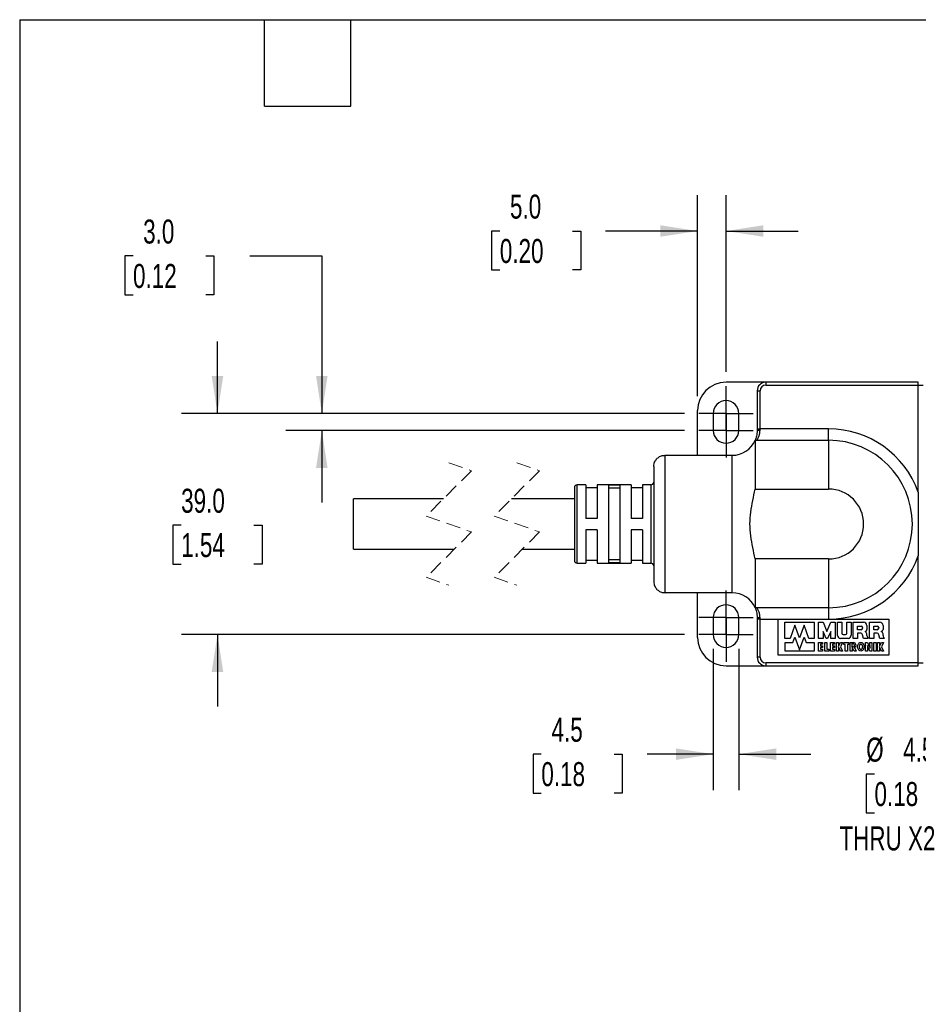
# Model space of a CAD drawing. Header units: millimetres. Extents: x 13 to 546, y 13 to 419.
# Tile 2 of 11: x 13 to 171, y 245 to 419. Entities that reach past the tile are written whole.
import ezdxf

# ---------------------------------------------------------------- set-up
doc = ezdxf.new("R2010")
doc.units = ezdxf.units.MM
doc.header["$LTSCALE"] = 2
for name, pattern in [('SLD-Center', [19.05, 15.24, -1.27, 1.27, -1.27]), ('SLD-Dashed', [1.905, 1.27, -0.635]), ('SLD-Solid', [0])]:
    doc.linetypes.add(name, pattern=pattern)
doc.layers.add('CENTER', color=40, linetype='SLD-Center')
doc.layers.add('DIMENSIONS', color=140, linetype='SLD-Solid', lineweight=25)
doc.layers.add('TEXT', color=140, linetype='SLD-Solid', lineweight=25)
doc.styles.add('SLDTEXTSTYLE0', font='TXT', dxfattribs={"width": 0.7})
doc.dimstyles.new('SLDDIMSTYLE1', dxfattribs={"dimtxt": 4.316016, "dimasz": 6.604, "dimexe": 0, "dimexo": 0.0625, "dimgap": 1.079004, "dimtad": 0, "dimtih": 1, "dimtoh": 1, "dimdec": 1, "dimrnd": 1e-09, "dimzin": 4, "dimdsep": 46, "dimtxsty": 'SLDTEXTSTYLE0', "dimsah": 1, "dimcen": 0.09, "dimadec": 0, "dimazin": 1, "dimtfac": 1, "dimtdec": 1, "dimtmove": 0, "dimatfit": 0, "dimfxl": 0, "dimfrac": 2, "dimtolj": 1, "dimtzin": 12, "dimarcsym": 0})
doc.dimstyles.new('SLDDIMSTYLE3', dxfattribs={"dimtxt": 4.316016, "dimasz": 6.604, "dimexe": 0, "dimexo": 0.0625, "dimgap": 1.079004, "dimtad": 0, "dimtih": 1, "dimtoh": 1, "dimdec": 1, "dimrnd": 1e-09, "dimzin": 12, "dimdsep": 46, "dimtxsty": 'SLDTEXTSTYLE0', "dimsah": 1, "dimcen": 0.09, "dimadec": 0, "dimazin": 3, "dimtfac": 1, "dimtdec": 1, "dimtmove": 0, "dimatfit": 0, "dimfxl": 0, "dimfrac": 2, "dimtolj": 1, "dimtzin": 12, "dimarcsym": 0})
doc.dimstyles.new('SLDDIMSTYLE4', dxfattribs={"dimtxt": 4.316016, "dimasz": 6.604, "dimexe": 0, "dimexo": 0.0625, "dimgap": 1.079004, "dimtad": 0, "dimtih": 1, "dimtoh": 1, "dimdec": 1, "dimrnd": 1e-09, "dimzin": 12, "dimdsep": 46, "dimtxsty": 'SLDTEXTSTYLE0', "dimsah": 1, "dimcen": 0, "dimadec": 0, "dimazin": 3, "dimtfac": 1, "dimtdec": 1, "dimtofl": 0, "dimtmove": 0, "dimatfit": 3, "dimfxl": 0, "dimfrac": 2, "dimtolj": 1, "dimtzin": 12, "dimarcsym": 0})

# ---------------------------------------------------------------- blocks, each defined once
blk = doc.blocks.new('_D_13')
at = {"layer": 'DIMENSIONS'}
for p, q in [((47.59, 349.67), (47.59, 362.37)), ((129.97, 349.67), (41.24, 349.67)), ((41.18, 329.97), (39.73, 329.97)), ((39.73, 329.97), (39.73, 323.11)), ((54, 329.97), (55.45, 329.97)), ((55.45, 329.97), (55.45, 323.11)), ((39.73, 323.11), (41.18, 323.11)), ((55.45, 323.11), (54, 323.11)), ((129.97, 310.67), (41.24, 310.67)), ((47.59, 310.67), (47.59, 297.97))]:
    blk.add_line(p, q, dxfattribs=at)
for points in [[(47.59, 349.67), (48.61, 356.27), (46.57, 356.27)], [(47.59, 310.67), (46.57, 304.07), (48.61, 304.07)]]:
    blk.add_solid(points, dxfattribs=at)
at = {"layer": 'DIMENSIONS', "char_height": 4.233, "attachment_point": 1, "style": 'SLDTEXTSTYLE0'}
for s, insert in [('39.0', (41.18, 336.39)), ('1.54', (41.18, 328.57))]:
    blk.add_mtext(s, dxfattribs=dict(at, insert=insert))
blk = doc.blocks.new('_D_14')
at = {"layer": 'DIMENSIONS'}
for p, q in [((32.69, 377.44), (31.24, 377.44)), ((31.24, 377.44), (31.24, 370.58)), ((45.51, 377.44), (46.96, 377.44)), ((46.96, 377.44), (46.96, 370.58)), ((53.3, 377.44), (66, 377.44)), ((66, 377.44), (66, 349.67)), ((31.24, 370.58), (32.69, 370.58)), ((46.96, 370.58), (45.51, 370.58)), ((129.97, 349.67), (59.65, 349.67)), ((129.97, 346.67), (59.65, 346.67)), ((66, 346.67), (66, 333.97))]:
    blk.add_line(p, q, dxfattribs=at)
for points in [[(66, 349.67), (67.01, 356.27), (64.98, 356.27)], [(66, 346.67), (64.98, 340.07), (67.01, 340.07)]]:
    blk.add_solid(points, dxfattribs=at)
at = {"layer": 'DIMENSIONS', "char_height": 4.233, "attachment_point": 1, "style": 'SLDTEXTSTYLE0'}
for s, insert in [('3.0', (34.48, 383.86)), ('0.12', (32.69, 376.03))]:
    blk.add_mtext(s, dxfattribs=dict(at, insert=insert))
blk = doc.blocks.new('_D_15')
at = {"layer": 'DIMENSIONS'}
for p, q in [((135.05, 308.13), (135.05, 283.24)), ((139.55, 308.13), (139.55, 283.24)), ((104.72, 289.59), (103.27, 289.59)), ((103.27, 289.59), (103.27, 282.73)), ((117.55, 289.59), (119, 289.59)), ((119, 289.59), (119, 282.73)), ((135.05, 289.59), (123.39, 289.59)), ((139.55, 289.59), (152.25, 289.59)), ((103.27, 282.73), (104.72, 282.73)), ((119, 282.73), (117.55, 282.73))]:
    blk.add_line(p, q, dxfattribs=at)
for points in [[(135.05, 289.59), (128.45, 290.6), (128.45, 288.57)], [(139.55, 289.59), (146.15, 288.57), (146.15, 290.6)]]:
    blk.add_solid(points, dxfattribs=at)
at = {"layer": 'DIMENSIONS', "char_height": 4.233, "attachment_point": 1, "style": 'SLDTEXTSTYLE0'}
for s, insert in [('4.5', (106.52, 296.01)), ('0.18', (104.72, 288.18))]:
    blk.add_mtext(s, dxfattribs=dict(at, insert=insert))
blk = doc.blocks.new('_D_16')
at = {"layer": 'DIMENSIONS'}
for p, q in [((209.72, 328), (196.8, 279.81)), ((163.49, 286.07), (162.04, 286.07)), ((162.04, 286.07), (162.04, 279.21)), ((176.32, 286.07), (177.77, 286.07)), ((177.77, 286.07), (177.77, 279.21)), ((196.8, 279.81), (185.69, 279.81)), ((162.04, 279.21), (163.49, 279.21)), ((177.77, 279.21), (176.32, 279.21))]:
    blk.add_line(p, q, dxfattribs=at)
blk.add_solid([(209.72, 328), (207.03, 321.88), (208.99, 321.36)], dxfattribs=at)
at = {"layer": 'DIMENSIONS', "char_height": 4.233, "attachment_point": 1, "style": 'SLDTEXTSTYLE0'}
for s, insert in [('%%c', (162.03, 292.5)), ('4.5', (168.55, 292.5)), ('0.18', (163.49, 284.67)), ('THRU X2', (157.3, 276.85))]:
    blk.add_mtext(s, dxfattribs=dict(at, insert=insert))
blk = doc.blocks.new('_D_17')
at = {"layer": 'DIMENSIONS'}
for p, q in [((132.3, 352.71), (132.3, 388.18)), ((137.3, 357), (137.3, 388.18)), ((97.4, 381.83), (95.95, 381.83)), ((95.95, 381.83), (95.95, 374.97)), ((110.22, 381.83), (111.67, 381.83)), ((111.67, 381.83), (111.67, 374.97)), ((132.3, 381.83), (116.07, 381.83)), ((137.3, 381.83), (150, 381.83)), ((95.95, 374.97), (97.4, 374.97)), ((111.67, 374.97), (110.22, 374.97))]:
    blk.add_line(p, q, dxfattribs=at)
for points in [[(132.3, 381.83), (125.7, 382.85), (125.7, 380.82)], [(137.3, 381.83), (143.9, 380.82), (143.9, 382.85)]]:
    blk.add_solid(points, dxfattribs=at)
at = {"layer": 'DIMENSIONS', "char_height": 4.233, "attachment_point": 1, "style": 'SLDTEXTSTYLE0'}
for s, insert in [('5.0', (99.19, 388.26)), ('0.20', (97.4, 380.43))]:
    blk.add_mtext(s, dxfattribs=dict(at, insert=insert))
blk = doc.blocks.new('SW_CENTERMARKSYMBOL_0')
at = {"layer": 'CENTER', "color": 0}
for p, q in [((0, 2.54), (0, 4.79)), ((0, 0), (0, 2.54)), ((-2.54, 0), (-4.79, 0)), ((0, 0), (-2.54, 0)), ((0, 0), (0, -2.54)), ((0, 0), (2.54, 0)), ((2.54, 0), (4.79, 0)), ((0, -2.54), (0, -4.79))]:
    blk.add_line(p, q, dxfattribs=at)
blk = doc.blocks.new('SW_CENTERMARKSYMBOL_1')
at = {"layer": 'CENTER', "color": 0}
for p, q in [((0, 2.54), (0, 4.79)), ((0, 0), (0, 2.54)), ((-2.54, 0), (-4.79, 0)), ((0, 0), (-2.54, 0)), ((0, 0), (0, -2.54)), ((0, 0), (2.54, 0)), ((2.54, 0), (4.79, 0)), ((0, -2.54), (0, -4.79))]:
    blk.add_line(p, q, dxfattribs=at)
blk = doc.blocks.new('SW_CENTERMARKSYMBOL_2')
at = {"layer": 'CENTER', "color": 0}
for p, q in [((0, 2.54), (0, 4.79)), ((0, 0), (0, 2.54)), ((-2.54, 0), (-4.79, 0)), ((0, 0), (-2.54, 0)), ((0, 0), (0, -2.54)), ((0, 0), (2.54, 0)), ((2.54, 0), (4.79, 0)), ((0, -2.54), (0, -4.79))]:
    blk.add_line(p, q, dxfattribs=at)
blk = doc.blocks.new('SW_CENTERMARKSYMBOL_3')
at = {"layer": 'CENTER', "color": 0}
for p, q in [((0, 2.54), (0, 4.79)), ((0, 0), (0, 2.54)), ((-2.54, 0), (-4.79, 0)), ((0, 0), (-2.54, 0)), ((0, 0), (0, -2.54)), ((0, 0), (2.54, 0)), ((2.54, 0), (4.79, 0)), ((0, -2.54), (0, -4.79))]:
    blk.add_line(p, q, dxfattribs=at)

msp = doc.modelspace()

# ---------------------------------------------------------------- linework, layer by layer
for p, q in [((144.3, 355.17), (137.3, 355.17)), ((144.3, 355.17), (144.3, 354.67)), ((171.2, 355.17), (144.3, 355.17)), ((144.3, 354.67), (171.2, 354.67)), ((171.2, 354.67), (171.2, 355.17)), ((171.2, 335.79), (171.2, 354.67)), ((171.2, 354.67), (172.1, 354.67)), ((142.8, 353.67), (142.8, 346.94)), ((142.8, 353.67), (143.3, 353.67)), ((143.3, 346.94), (143.3, 353.67)), ((132.3, 342.29), (132.3, 350.17)), ((135.05, 349.67), (135.05, 346.67)), ((139.55, 346.67), (139.55, 349.67)), ((142.8, 346.94), (142.8, 346.69)), ((142.8, 346.94), (143.3, 346.94)), ((143.3, 346.74), (143.3, 346.94)), ((155.4, 346.94), (143.3, 346.94)), ((155.4, 344.94), (155.4, 346.94)), ((142.44, 344.94), (142.44, 336.34)), ((142.44, 344.94), (155.4, 344.94)), ((155.4, 344.94), (155.4, 336.34)), ((126.55, 342.29), (138.4, 342.29)), ((126.55, 318.05), (126.55, 342.29)), ((138.4, 318.05), (138.4, 342.29)), ((124.55, 340.29), (124.55, 320.05)), ((112.55, 337.07), (111.05, 337.07)), ((111.05, 323.27), (111.05, 337.07)), ((112.55, 337.07), (112.55, 331.17)), ((120.55, 337.07), (114.55, 337.07)), ((114.55, 337.07), (114.55, 331.17)), ((118.55, 337), (116.55, 337)), ((116.55, 337), (116.55, 323.34)), ((118.55, 337), (118.55, 323.34)), ((120.55, 337.07), (120.55, 331.17)), ((124.05, 337.07), (122.55, 337.07)), ((122.55, 337.07), (122.55, 331.17)), ((124.05, 337.07), (124.05, 323.27)), ((110.55, 336.57), (110.55, 323.77)), ((114.55, 336.57), (112.55, 336.57)), ((118.55, 336.49), (116.55, 336.49)), ((122.55, 336.57), (120.55, 336.57)), ((142.44, 336.34), (155.4, 336.34)), ((171.2, 335.79), (171.2, 324.56)), ((87.46, 334.62), (71.61, 334.62)), ((71.61, 330.17), (71.61, 334.62)), ((110.55, 334.62), (99.46, 334.62)), ((71.61, 325.72), (71.61, 330.17)), ((114.55, 331.17), (112.55, 331.17)), ((122.55, 331.17), (120.55, 331.17)), ((114.55, 329.17), (112.55, 329.17)), ((112.55, 329.17), (112.55, 323.27)), ((114.55, 329.17), (114.55, 323.27)), ((122.55, 329.17), (120.55, 329.17)), ((120.55, 329.17), (120.55, 323.27)), ((122.55, 329.17), (122.55, 323.27)), ((71.61, 325.72), (89.36, 325.72)), ((101.36, 325.72), (110.55, 325.72)), ((111.05, 323.27), (112.55, 323.27)), ((112.55, 323.77), (114.55, 323.77)), ((114.55, 323.27), (120.55, 323.27)), ((118.55, 323.85), (116.55, 323.85)), ((118.55, 323.34), (116.55, 323.34)), ((120.55, 323.77), (122.55, 323.77)), ((122.55, 323.27), (124.05, 323.27)), ((142.44, 324), (142.44, 315.4)), ((155.4, 324), (142.44, 324)), ((155.4, 324), (155.4, 315.4)), ((171.2, 305.67), (171.2, 324.56)), ((138.4, 318.05), (126.55, 318.05)), ((132.3, 310.17), (132.3, 318.05)), ((155.4, 315.4), (142.44, 315.4)), ((155.4, 315.4), (155.4, 313.4)), ((135.05, 313.67), (135.05, 310.67)), ((139.55, 310.67), (139.55, 313.67)), ((142.8, 313.65), (142.8, 313.4)), ((143.3, 313.4), (142.8, 313.4)), ((142.8, 313.4), (142.8, 306.67)), ((143.3, 313.4), (143.3, 313.6)), ((143.3, 313.4), (155.4, 313.4)), ((143.3, 306.67), (143.3, 313.4)), ((146.5, 313.36), (166.02, 313.36)), ((146.5, 307.03), (146.5, 313.36)), ((147.69, 310), (147.69, 312.86)), ((147.69, 312.86), (152.83, 312.86)), ((152.83, 312.86), (152.83, 310)), ((153.63, 310), (153.63, 312.86)), ((153.63, 312.86), (154.41, 312.86)), ((154.41, 312.86), (155.09, 311.19)), ((155.09, 311.19), (155.78, 312.86)), ((155.78, 312.86), (156.56, 312.86)), ((156.56, 312.86), (156.56, 310)), ((156.97, 312.86), (157.71, 312.86)), ((156.97, 310.53), (156.97, 312.86)), ((157.71, 312.86), (157.71, 310.93)), ((158.6, 310.93), (158.6, 312.86)), ((158.6, 312.86), (159.35, 312.86)), ((159.35, 312.86), (159.35, 310.53)), ((159.76, 312.86), (161.53, 312.86)), ((159.76, 310), (159.76, 312.86)), ((162.62, 310), (162.62, 312.86)), ((162.62, 312.86), (164.39, 312.86)), ((166.02, 313.36), (166.02, 307.03)), ((149.45, 312.36), (148.59, 310)), ((150.26, 310.11), (149.45, 312.36)), ((151.08, 312.36), (150.26, 310.11)), ((151.93, 310), (151.08, 312.36)), ((154.96, 310), (154.41, 311.21)), ((154.41, 311.21), (154.41, 310)), ((155.78, 311.21), (155.23, 310)), ((155.78, 310), (155.78, 311.21)), ((160.5, 312.16), (161.12, 312.16)), ((160.5, 311.53), (160.5, 312.16)), ((161.12, 311.53), (160.5, 311.53)), ((160.5, 310.94), (160.5, 310)), ((161.09, 310.94), (160.5, 310.94)), ((161.39, 311.92), (161.39, 311.78)), ((162.16, 312.28), (162.16, 311.59)), ((163.37, 311.53), (163.37, 312.16)), ((163.37, 312.16), (163.98, 312.16)), ((163.98, 311.53), (163.37, 311.53)), ((163.95, 310.94), (163.37, 310.94)), ((163.37, 310.94), (163.37, 310)), ((164.25, 311.92), (164.25, 311.78)), ((165.02, 312.28), (165.02, 311.59)), ((148.59, 310), (147.69, 310)), ((147.72, 307.76), (147.72, 309.27)), ((147.72, 309.27), (149.09, 309.27)), ((149.09, 309.27), (149.44, 310.23)), ((149.44, 310.23), (150.26, 307.96)), ((150.26, 307.96), (151.09, 310.23)), ((151.09, 310.23), (151.44, 309.27)), ((151.44, 309.27), (152.86, 309.27)), ((152.83, 310), (151.93, 310)), ((152.86, 309.27), (152.86, 307.76)), ((154.41, 310), (153.63, 310)), ((153.63, 309.27), (154.34, 309.27)), ((153.63, 307.76), (153.63, 309.27)), ((154.34, 309.27), (154.34, 308.96)), ((154.74, 309.27), (155.11, 309.27)), ((154.74, 307.76), (154.74, 309.27)), ((155.23, 310), (154.96, 310)), ((155.11, 309.27), (155.11, 308.08)), ((155.75, 307.76), (155.75, 309.27)), ((155.75, 309.27), (156.46, 309.27)), ((156.56, 310), (155.78, 310)), ((156.46, 309.27), (156.46, 308.96)), ((156.82, 307.76), (156.82, 309.27)), ((156.82, 309.27), (157.15, 309.27)), ((157.15, 308.6), (157.48, 309.27)), ((157.15, 309.27), (157.15, 308.6)), ((158.88, 310), (157.48, 310)), ((157.48, 309.27), (157.84, 309.27)), ((157.84, 309.27), (157.48, 308.54)), ((157.97, 310.66), (158.39, 310.66)), ((158.07, 308.93), (158.07, 309.27)), ((158.07, 309.27), (158.98, 309.27)), ((158.98, 309.27), (158.98, 308.93)), ((159.23, 309.27), (159.77, 309.27)), ((159.23, 307.76), (159.23, 309.27)), ((159.58, 309.07), (159.67, 309.07)), ((159.58, 308.5), (159.58, 309.07)), ((160.5, 310), (159.76, 310)), ((161.58, 310), (161.39, 310.65)), ((162.37, 310), (161.58, 310)), ((161.91, 309.27), (162.27, 309.27)), ((161.91, 307.76), (161.91, 309.27)), ((162.27, 309.27), (162.71, 308.28)), ((163.37, 310), (162.62, 310)), ((162.71, 308.28), (162.65, 309.27)), ((162.65, 309.27), (163.02, 309.27)), ((163.02, 309.27), (163.02, 307.76)), ((163.37, 309.27), (163.76, 309.27)), ((163.37, 307.76), (163.37, 309.27)), ((163.76, 309.27), (163.76, 307.76)), ((164.04, 307.76), (164.04, 309.27)), ((164.04, 309.27), (164.38, 309.27)), ((164.44, 310), (164.25, 310.65)), ((164.38, 308.6), (164.71, 309.27)), ((164.38, 309.27), (164.38, 308.6)), ((165.23, 310), (164.44, 310)), ((164.71, 309.27), (165.07, 309.27)), ((165.07, 309.27), (164.71, 308.54)), ((152.86, 307.76), (147.72, 307.76)), ((154.34, 307.76), (153.63, 307.76)), ((154.34, 308.96), (153.99, 308.96)), ((153.99, 308.96), (153.99, 308.7)), ((153.99, 308.7), (154.34, 308.7)), ((154.34, 308.39), (153.99, 308.39)), ((153.99, 308.39), (153.99, 308.08)), ((153.99, 308.08), (154.34, 308.08)), ((154.34, 308.7), (154.34, 308.39)), ((154.34, 308.08), (154.34, 307.76)), ((155.46, 307.76), (154.74, 307.76)), ((155.11, 308.08), (155.46, 308.08)), ((155.46, 308.08), (155.46, 307.76)), ((156.46, 307.76), (155.75, 307.76)), ((156.46, 308.96), (156.11, 308.96)), ((156.11, 308.96), (156.11, 308.7)), ((156.11, 308.7), (156.46, 308.7)), ((156.11, 308.39), (156.11, 308.08)), ((156.46, 308.39), (156.11, 308.39)), ((156.11, 308.08), (156.46, 308.08)), ((156.46, 308.7), (156.46, 308.39)), ((156.46, 308.08), (156.46, 307.76)), ((157.15, 307.76), (156.82, 307.76)), ((157.51, 307.76), (157.15, 308.49)), ((157.15, 308.49), (157.15, 307.76)), ((157.48, 308.54), (157.87, 307.76)), ((157.87, 307.76), (157.51, 307.76)), ((158.34, 308.93), (158.07, 308.93)), ((158.34, 307.76), (158.34, 308.93)), ((158.71, 307.76), (158.34, 307.76)), ((158.98, 308.93), (158.71, 308.93)), ((158.71, 308.93), (158.71, 307.76)), ((159.58, 307.76), (159.23, 307.76)), ((159.67, 308.5), (159.58, 308.5)), ((159.92, 307.76), (159.58, 308.44)), ((159.58, 308.44), (159.58, 307.76)), ((160.29, 307.76), (159.92, 307.76)), ((159.98, 308.38), (160.29, 307.76)), ((162.28, 307.76), (161.91, 307.76)), ((162.66, 307.76), (162.25, 308.76)), ((162.25, 308.76), (162.28, 307.76)), ((163.02, 307.76), (162.66, 307.76)), ((163.76, 307.76), (163.37, 307.76)), ((164.38, 307.76), (164.04, 307.76)), ((164.73, 307.76), (164.38, 308.49)), ((164.38, 308.49), (164.38, 307.76)), ((164.71, 308.54), (165.1, 307.76)), ((165.1, 307.76), (164.73, 307.76)), ((143.3, 306.67), (142.8, 306.67)), ((144.3, 305.67), (144.3, 305.17)), ((171.2, 305.67), (144.3, 305.67)), ((166.02, 307.03), (146.5, 307.03)), ((171.2, 305.17), (171.2, 305.67)), ((171.2, 305.67), (172.1, 305.67)), ((137.3, 305.17), (144.3, 305.17)), ((144.3, 305.17), (171.2, 305.17))]:
    msp.add_line(p, q)
at = {"color": 7, "linetype": 'SLD-Dashed', "lineweight": 18}
for p, q in [((88.41, 340.97), (92.41, 339.57)), ((100.41, 340.97), (104.41, 339.57)), ((92.41, 339.57), (84.41, 331.57)), ((104.41, 339.57), (96.41, 331.57)), ((84.41, 331.57), (92.41, 328.77)), ((96.41, 331.57), (104.41, 328.77)), ((92.41, 328.77), (84.41, 320.77)), ((104.41, 328.77), (96.41, 320.77)), ((84.41, 320.77), (88.41, 319.37)), ((96.41, 320.77), (100.41, 319.37))]:
    msp.add_line(p, q, dxfattribs=at)
at = {"flags": 128}
for points in [[(161.19, 307.78), (161.09, 307.76), (160.99, 307.78), (160.89, 307.81), (160.8, 307.87), (160.72, 307.94), (160.65, 308.04), (160.59, 308.15), (160.55, 308.27), (160.52, 308.4), (160.51, 308.53), (160.52, 308.66), (160.55, 308.79), (160.59, 308.91), (160.65, 309.02), (160.72, 309.12), (160.8, 309.19), (160.89, 309.25), (160.99, 309.28), (161.09, 309.3), (161.19, 309.28), (161.28, 309.25), (161.37, 309.19), (161.46, 309.12), (161.53, 309.02), (161.58, 308.91), (161.63, 308.79), (161.65, 308.66), (161.66, 308.53), (161.65, 308.4), (161.63, 308.27), (161.58, 308.15), (161.53, 308.04), (161.46, 307.94), (161.37, 307.87), (161.28, 307.81), (161.19, 307.78)], [(161.13, 308.06), (161.09, 308.06), (161.04, 308.06), (160.99, 308.09), (160.95, 308.12), (160.91, 308.17), (160.88, 308.23), (160.85, 308.29), (160.83, 308.37), (160.82, 308.45), (160.82, 308.53), (160.82, 308.61), (160.83, 308.69), (160.85, 308.77), (160.88, 308.83), (160.91, 308.89), (160.95, 308.94), (160.99, 308.97), (161.04, 308.99), (161.09, 309), (161.13, 308.99), (161.18, 308.97), (161.22, 308.94), (161.26, 308.89), (161.29, 308.83), (161.32, 308.77), (161.34, 308.69), (161.35, 308.61), (161.35, 308.53), (161.35, 308.45), (161.34, 308.37), (161.32, 308.29), (161.29, 308.23), (161.26, 308.17), (161.22, 308.12), (161.18, 308.09), (161.13, 308.06)]]:
    msp.add_lwpolyline(points, dxfattribs=at)
for centre, radius, start, end in [((137.3, 350.17), 5, 90, 180), ((144.3, 353.67), 1.5, 90.0001, 180), ((144.3, 353.67), 1, 90, 180), ((137.3, 349.67), 2.25, 360, 180), ((137.3, 346.67), 2.25, 180, 0), ((155.4, 330.17), 16.77, 19.5622, 90), ((138.4, 346.69), 4.4, 270, 336.5336), ((155.4, 330.17), 14.77, 270, 90), ((111.05, 336.57), 0.5, 90.0003, 179.9996), ((124.05, 337.57), 0.5, 270, 0.0003), ((155.4, 330.17), 6.17, 270, 90), ((111.05, 323.77), 0.5, 180.0004, 269.9997), ((124.05, 322.77), 0.5, 359.9997, 90), ((155.4, 330.17), 16.77, 270, 340.4377), ((138.4, 313.65), 4.4, 23.4664, 90), ((137.3, 313.67), 2.25, 360, 180), ((161.53, 312.23), 0.628, 4.4185, 89.9998), ((164.39, 312.23), 0.628, 4.4184, 89.9999), ((157.98, 310.93), 0.268, 180.0002, 267.0736), ((158.33, 310.93), 0.276, 283.543, 360), ((160.99, 310.53), 0.421, 16.4505, 76.4235), ((161.12, 311.9), 0.267, 4.2195, 90.0003), ((161.12, 311.79), 0.266, 270.0001, 357.2369), ((161.77, 311.59), 0.384, 278.3191, 359.9998), ((161.58, 310.7), 0.57, 9.8051, 63.9996), ((157.52, 310), 4.68, 4.5874, 9.8049), ((163.85, 310.53), 0.421, 16.4508, 76.4232), ((163.98, 311.9), 0.267, 4.2195, 90.0001), ((163.98, 311.79), 0.266, 270, 357.2372), ((164.63, 311.59), 0.384, 278.3189, 0), ((164.44, 310.7), 0.57, 9.8048, 63.9997), ((160.39, 310), 4.68, 4.5873, 9.8053), ((137.3, 310.17), 5, 180, 270), ((137.3, 310.67), 2.25, 180, 0), ((157.49, 310.53), 0.523, 180, 268.5679), ((158.82, 310.53), 0.526, 276.5293, 0), ((159.67, 308.79), 0.28, 9.1655, 90.0006), ((159.77, 308.8), 0.468, 297.02, 89.9999), ((162.77, 310.42), 0.581, 184.5876, 226.1325), ((165.63, 310.42), 0.581, 184.5873, 226.1326), ((159.67, 308.78), 0.281, 269.9998, 10.0555), ((144.3, 306.67), 1.5, 180, 269.9999), ((144.3, 306.67), 1, 180, 270)]:
    msp.add_arc(centre, radius, start, end)
for points, knots in [([(142.8, 346.69), (142.79, 346.51), (142.78, 346.16), (142.69, 345.68), (142.57, 345.28), (142.45, 344.97), (142.36, 344.78), (142.32, 344.69), (142.31, 344.67)], [0, 0, 0, 0, 0.257886, 0.495275, 0.699473, 0.859405, 0.96379, 1, 1, 1, 1]), ([(142.75, 344.94), (142.76, 344.95), (142.79, 344.99), (142.89, 345.17), (143.07, 345.51), (143.21, 345.96), (143.29, 346.39), (143.3, 346.62), (143.3, 346.74)], [0, 0, 0, 0, 0.021498, 0.083306, 0.315242, 0.628279, 0.814245, 1, 1, 1, 1]), ([(142.8, 346.69), (142.81, 346.7), (142.86, 346.72), (142.96, 346.73), (143.12, 346.74), (143.24, 346.74), (143.3, 346.74)], [0, 0, 0, 0, 0.084037, 0.300566, 0.621818, 1, 1, 1, 1]), ([(124.55, 340.29), (124.55, 340.3), (124.55, 340.45), (124.6, 340.83), (124.83, 341.39), (125.29, 341.89), (125.88, 342.23), (126.33, 342.27), (126.55, 342.29)], [0, 0, 0, 0, 0.004827, 0.149688, 0.363419, 0.575547, 0.78747, 1, 1, 1, 1]), ([(142.44, 324), (142.3, 324.68), (142.03, 326.03), (141.63, 328.08), (141.48, 330.18), (141.63, 332.27), (142.04, 334.32), (142.3, 335.67), (142.44, 336.34)], [0, 0, 0, 0, 0.165828, 0.331565, 0.500451, 0.66934, 0.834596, 1, 1, 1, 1]), ([(124.55, 320.05), (124.55, 320.05), (124.55, 319.89), (124.6, 319.51), (124.83, 318.95), (125.29, 318.45), (125.88, 318.12), (126.33, 318.07), (126.55, 318.05)], [0, 0, 0, 0, 0.004827, 0.149688, 0.363419, 0.575547, 0.78747, 1, 1, 1, 1]), ([(142.35, 315.58), (142.38, 315.52), (142.46, 315.36), (142.57, 315.07), (142.69, 314.66), (142.78, 314.18), (142.79, 313.83), (142.8, 313.65)], [0, 0, 0, 0, 0.093294, 0.262253, 0.477328, 0.727105, 1, 1, 1, 1]), ([(143.3, 313.6), (143.3, 313.72), (143.29, 313.96), (143.21, 314.39), (143.07, 314.83), (142.89, 315.18), (142.79, 315.35), (142.76, 315.39), (142.75, 315.4)], [0, 0, 0, 0, 0.186445, 0.369355, 0.692144, 0.91622, 0.97995, 1, 1, 1, 1]), ([(143.3, 313.6), (143.24, 313.6), (143.12, 313.6), (142.96, 313.62), (142.86, 313.62), (142.81, 313.64), (142.8, 313.65)], [0, 0, 0, 0, 0.378182, 0.699434, 0.915963, 1, 1, 1, 1])]:
    msp.add_open_spline(points, degree=3, knots=knots)
at = {"layer": 'TEXT'}
for p, q in [((12.7, 419.1), (546.1, 419.1)), ((12.7, 419.1), (12.7, 12.7)), ((55.88, 403.86), (55.88, 419.1)), ((71.12, 403.86), (71.12, 419.1)), ((55.88, 403.86), (71.12, 403.86))]:
    msp.add_line(p, q, dxfattribs=at)

# ---------------------------------------------------------------- block references
at = {"layer": 'CENTER'}
for name, p in [('SW_CENTERMARKSYMBOL_0', (137.3, 349.67)), ('SW_CENTERMARKSYMBOL_1', (137.3, 346.67)), ('SW_CENTERMARKSYMBOL_2', (137.3, 313.67)), ('SW_CENTERMARKSYMBOL_3', (137.3, 310.67))]:
    msp.add_blockref(name, p, dxfattribs=at)

# ---------------------------------------------------------------- dimensions: what is measured, and where the dimension line sits
at = {"layer": 'DIMENSIONS'}
for base, p1, p2, dimstyle, picture, middle in [((132.3, 381.83), (137.3, 354.46), (132.3, 350.17), 'SLDDIMSTYLE1', '_D_17', (103.81, 381.83)), ((139.55, 289.59), (135.05, 310.67), (139.55, 310.67), 'SLDDIMSTYLE3', '_D_15', (111.13, 289.59))]:
    dim = msp.add_linear_dim(base=base, p1=p1, p2=p2, dimstyle=dimstyle, dxfattribs=at)
    dim.commit()
    dim.dimension.update_dxf_attribs({"geometry": picture, "text_midpoint": middle, "dimtype": 160})
for base, p1, p2, picture, middle in [((66, 349.67), (132.51, 346.67), (132.51, 349.67), '_D_14', (66, 377.44)), ((47.59, 310.67), (132.51, 349.67), (132.51, 310.67), '_D_13', (47.59, 329.97))]:
    dim = msp.add_linear_dim(base=base, p1=p1, p2=p2, angle=90, dimstyle='SLDDIMSTYLE1', dxfattribs=at)
    dim.commit()
    dim.dimension.update_dxf_attribs({"geometry": picture, "text_midpoint": middle, "dimtype": 160})
dim = msp.add_diameter_dim_2p(p1=(210.88, 332.34), p2=(209.72, 328), text='<>\\PTHRU X2', dimstyle='SLDDIMSTYLE4', dxfattribs=at)
dim.commit()
dim.dimension.update_dxf_attribs({"geometry": '_D_16', "text_midpoint": (169.91, 282.64), "dimtype": 163})

doc.saveas('drawing.dxf')
